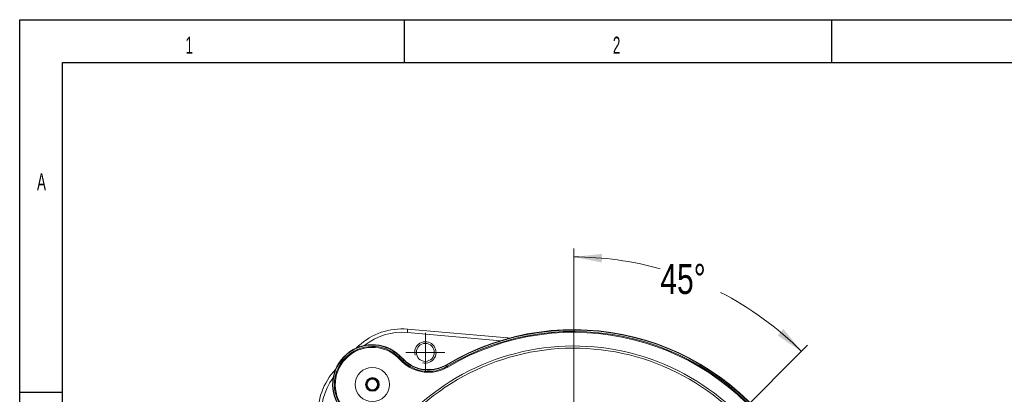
# Model space of a CAD drawing. Header units: millimetres. Extents: x 15 to 415, y 5 to 292.
# Tile 14 of 25: x 15 to 130, y 248 to 292. Entities that reach past the tile are written whole.
import ezdxf

# ---------------------------------------------------------------- set-up
doc = ezdxf.new("R2010")
doc.units = ezdxf.units.MM
doc.layers.add('SLD-0', color=179, linetype='Continuous')
doc.styles.add('SLDTEXTSTYLE1', font='TXT', dxfattribs={"width": 0.75})
doc.styles.add('SLDTEXTSTYLE2', font='TXT', dxfattribs={"width": 0.589474})
doc.dimstyles.new('SLDDIMSTYLE0', dxfattribs={"dimtxt": 3.5, "dimasz": 3.302, "dimexe": 0, "dimexo": 0.0625, "dimgap": 0.875, "dimtad": 0, "dimtih": 1, "dimtoh": 1, "dimdec": 4, "dimlfac": 2, "dimzin": 12, "dimdsep": 46, "dimtxsty": 'SLDTEXTSTYLE1', "dimsah": 1, "dimcen": 0.09, "dimazin": 3, "dimtfac": 1, "dimtofl": 0, "dimtmove": 0, "dimatfit": 3, "dimfxl": 0, "dimfrac": 2, "dimtolj": 1, "dimtzin": 12, "dimarcsym": 0})

# ---------------------------------------------------------------- blocks, each defined once
blk = doc.blocks.new('_D')
at = {"color": 7, "linetype": 'Continuous', "lineweight": 0}
for p, q in [((79.89, 227.86), (79.89, 265.51)), ((91.2, 238.18), (107.21, 254.19))]:
    blk.add_line(p, q, dxfattribs=at)
for start, end in [(74.4106, 90), (45, 62.8886)]:
    blk.add_arc((79.89, 226.86), 37.65, start, end, dxfattribs=at)
for points in [[(79.89, 264.51), (83.16, 263.86), (83.21, 264.87)], [(106.51, 253.48), (104.42, 256.09), (103.73, 255.34)]]:
    blk.add_solid(points, dxfattribs=at)
at = {"color": 7, "linetype": 'Continuous', "lineweight": 0, "insert": (90.01, 263.69), "char_height": 3.5, "attachment_point": 1, "style": 'SLDTEXTSTYLE1'}
blk.add_mtext('45°', dxfattribs=at)
blk = doc.blocks.new('SW_CENTERMARKSYMBOL_2')
at = {"color": 0, "linetype": 'Continuous', "lineweight": 0}
for p, q in [((0, 1.25), (0, 2.3)), ((0, 0), (0, 1.25)), ((-1.25, 0), (-2.3, 0)), ((0, 0), (-1.25, 0)), ((0, 0), (0, -1.25)), ((0, 0), (1.25, 0)), ((1.25, 0), (2.3, 0)), ((0, -1.25), (0, -2.3))]:
    blk.add_line(p, q, dxfattribs=at)

msp = doc.modelspace()

# ---------------------------------------------------------------- linework, layer by layer
at = {"color": 7, "linetype": 'Continuous', "lineweight": 15}
for p, q in [((60.456711, 256.078826), (60.421849, 255.680348)), ((71.319699, 254.72691), (60.421849, 255.680348)), ((60.456711, 256.078826), (72.183667, 255.05285)), ((72.183667, 255.05285), (72.401837, 255.036965)), ((54.444985, 253.865608), (54.713875, 254.116482)), ((59.416931, 252.811479), (59.343251, 252.735182)), ((59.826626, 252.268392), (59.343251, 252.735182)), ((59.529558, 252.928107), (59.416931, 252.811479)), ((59.416931, 252.811479), (59.900306, 252.344689)), ((59.560077, 252.959711), (59.529558, 252.928107)), ((60.012932, 252.461317), (59.529558, 252.928107)), ((59.560077, 252.959711), (60.043451, 252.492921)), ((59.900306, 252.344689), (59.826626, 252.268392)), ((60.012932, 252.461317), (59.900306, 252.344689)), ((60.043451, 252.492921), (60.012932, 252.461317)), ((51.774557, 251.07273), (52.015894, 251.350211)), ((64.98739, 251.918373), (65.009848, 251.880612)), ((65.009848, 251.880612), (65.092727, 251.741264)), ((65.092727, 251.741264), (65.146946, 251.650103))]:
    msp.add_line(p, q, dxfattribs=at)
at = {"color": 8, "linetype": 'Continuous', "lineweight": 15}
for p, q in [((72.183667, 255.05285), (72.176965, 254.976245)), ((54.713875, 254.116482), (54.812144, 254.010104)), ((51.774557, 251.07273), (51.8843, 250.978233))]:
    msp.add_line(p, q, dxfattribs=at)
at = {"color": 7, "linetype": 'Continuous', "lineweight": 15}
for centre, radius in [((62.525197, 253.363212), 1.05), ((56.329915, 249.61478), 2), ((56.329915, 249.61478), 0.800213), ((56.329915, 249.61478), 0.61875)]:
    msp.add_circle(centre, radius, dxfattribs=at)
for centre, radius, start, end in [((59.803043, 248.607366), 7.5, 85, 132.73088877), ((59.803043, 248.607366), 7.1, 85, 128.43854997), ((79.888294, 226.864719), 29.15, 31.25752329, 120.74247671), ((79.888294, 226.864719), 29.106066, 31.25752329, 120.74247671), ((79.888294, 226.864719), 28.943934, 31.25752329, 120.74247671), ((79.888294, 226.864719), 28.837868, 31.25752329, 120.74247671), ((56.329915, 249.61478), 4.65, 46, 226), ((56.329915, 249.61478), 4.606066, 46, 226), ((56.329915, 249.61478), 4.443934, 46, 226), ((56.329915, 249.61478), 4.337868, 46, 226), ((79.888294, 226.864719), 27.245412, 19.15602289, 132.84397711), ((79.888294, 226.864719), 26.995455, 19.18527533, 132.81472467), ((62.891551, 255.442214), 4.412132, 226, 300.74247671), ((62.891551, 255.442214), 4.306066, 226, 300.74247671), ((62.891551, 255.442214), 4.143934, 226, 300.74247671), ((62.891551, 255.442214), 4.1, 226, 300.74247671), ((57.457927, 246.178927), 7.5, 139.26911123, 187), ((57.457927, 246.178927), 7.1, 143.56145003, 187), ((56.329915, 249.61478), 0.721688, 118.99325571, 178.99325571), ((56.329915, 249.61478), 0.721688, 58.99325571, 118.99325571), ((56.329915, 249.61478), 0.721688, 358.99325571, 58.99325571), ((56.329915, 249.61478), 0.721688, 178.99325571, 238.99325571), ((56.329915, 249.61478), 0.721688, 238.99325571, 298.99325571), ((56.329915, 249.61478), 0.721688, 298.99325571, 358.99325571)]:
    msp.add_arc(centre, radius, start, end, dxfattribs=at)
at = {"color": 7, "linetype": 'Continuous', "lineweight": 0}
msp.add_arc((62.525197, 253.363212), 1.25, 255, 195, dxfattribs=at)
at = {"color": 7, "linetype": 'Continuous', "lineweight": 15}
for points, knots in [([(55.608339, 249.627461), (55.629864, 249.663275), (55.690226, 249.763707), (55.802549, 249.950594), (55.907705, 250.125557), (55.964137, 250.21945), (55.980108, 250.246024)], [0, 0, 0, 0, 0.1839478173, 0.5158435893, 0.8629691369, 1, 1, 1, 1]), ([(56.701685, 250.233344), (56.598387, 250.235159), (56.421634, 250.238265), (56.16469, 250.24278), (56.036801, 250.245028), (55.980108, 250.246024)], [0, 0, 0, 0, 0.4391119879, 0.7513633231, 1, 1, 1, 1]), ([(56.701685, 250.233344), (56.751762, 250.142978), (56.837448, 249.988352), (56.96201, 249.763575), (57.024008, 249.651695), (57.051492, 249.6021)], [0, 0, 0, 0, 0.4391119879, 0.7513633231, 1, 1, 1, 1]), ([(55.958146, 248.996217), (55.908069, 249.086583), (55.822382, 249.241209), (55.697821, 249.465986), (55.635822, 249.577866), (55.608339, 249.627461)], [0, 0, 0, 0, 0.43911198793, 0.75136332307, 1, 1, 1, 1]), ([(55.958146, 248.996217), (56.061444, 248.994402), (56.238197, 248.991296), (56.49514, 248.986781), (56.62303, 248.984533), (56.679722, 248.983537)], [0, 0, 0, 0, 0.43911198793, 0.75136332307, 1, 1, 1, 1]), ([(56.679722, 248.983537), (56.701247, 249.019351), (56.761609, 249.119784), (56.873932, 249.30667), (56.979089, 249.481634), (57.03552, 249.575526), (57.051492, 249.6021)], [0, 0, 0, 0, 0.1839478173, 0.5158435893, 0.8629691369, 1, 1, 1, 1])]:
    msp.add_open_spline(points, degree=3, knots=knots, dxfattribs=at)
at = {"layer": 'SLD-0', "color": 179, "linetype": 'Continuous'}
for p, q in [((15.078844, 5.21478), (15.078844, 292.21478)), ((15.078844, 292.21478), (415.078844, 292.21478)), ((60.078844, 287.21478), (60.078844, 292.21478)), ((110.078844, 287.21478), (110.078844, 292.21478)), ((20.078844, 10.21478), (20.078844, 287.21478)), ((20.078844, 287.21478), (410.078844, 287.21478)), ((15.078844, 248.71478), (20.078844, 248.71478))]:
    msp.add_line(p, q, dxfattribs=at)

# ---------------------------------------------------------------- block references
at = {"color": 7, "linetype": 'Continuous', "lineweight": 0}
msp.add_blockref('SW_CENTERMARKSYMBOL_2', (62.525197, 253.363212), dxfattribs=at)

# ---------------------------------------------------------------- texts
at = {"layer": 'SLD-0', "char_height": 2, "attachment_point": 2, "style": 'SLDTEXTSTYLE2'}
for s, insert in [('1', (34.91063, 290.242742)), ('2', (84.897399, 290.242742)), ('A', (17.628936, 274.270617))]:
    msp.add_mtext(s, dxfattribs=dict(at, insert=insert))

# ---------------------------------------------------------------- dimensions: what is measured, and where the dimension line sits
at = {"color": 7, "linetype": 'Continuous', "lineweight": 0}
dim = msp.add_angular_dim_2l(base=(102.045152, 257.29876), line1=((90.494895, 237.471321), (79.888294, 226.864719)), line2=((79.888294, 193.202239), (79.888294, 226.864719)), dimstyle='SLDDIMSTYLE0', dxfattribs=at)
dim.commit()
dim.dimension.update_dxf_attribs({"geometry": '_D', "text_midpoint": (93.524569, 261.95331), "dimtype": 162})

doc.saveas('drawing.dxf')
